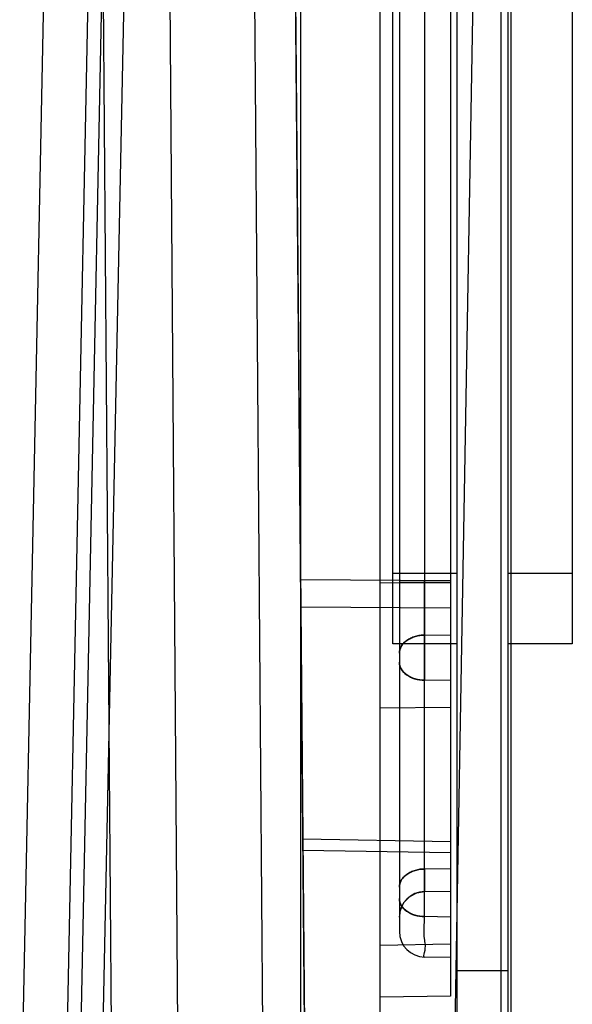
# Model space of a CAD drawing. Header units: millimetres. Extents: x 44 to 341, y 169 to 361.
# Tile 11 of 12: x 308 to 330, y 235 to 273. Entities that reach past the tile are written whole.
import ezdxf

# ---------------------------------------------------------------- set-up
doc = ezdxf.new("R2010")
doc.units = ezdxf.units.MM
doc.header["$LTSCALE"] = 34.457682
doc.layers.get('0').update_dxf_attribs({"linetype": 'CONTINUOUS'})

msp = doc.modelspace()

# ---------------------------------------------------------------- linework, layer by layer
at = {"color": 7, "linetype": 'Continuous'}
for p, q in [((319.369, 233.053), (319.369, 330.553)), ((327.569, 330.553), (327.569, 232.68)), ((312.722, 330.174), (310.771, 233.527)), ((313.588, 330.157), (311.638, 233.549)), ((313.829, 330.157), (314.56, 233.549)), ((327.058, 329.914), (325.376, 233.549)), ((327.183, 329.556), (327.183, 233.301)), ((318.701, 327.557), (319.569, 228.053)), ((325.469, 227.553), (325.469, 327.553)), ((327.469, 230.853), (327.469, 327.553)), ((325.219, 325.953), (325.219, 235.153)), ((323.219, 323.435), (323.219, 238.236)), ((317.242, 318.053), (317.914, 228.053)), ((324.202, 307.808), (324.202, 251.299)), ((309.765, 295.747), (308.399, 228.053)), ((311.497, 295.66), (310.132, 228.053)), ((311.497, 295.66), (312.008, 228.053)), ((322.469, 233.053), (322.469, 284.557)), ((322.969, 248.903), (322.969, 279.403)), ((329.969, 276.434), (329.969, 248.903)), ((325.469, 251.653), (322.969, 251.653)), ((329.969, 251.653), (327.469, 251.653)), ((319.365, 251.417), (325.219, 251.374)), ((325.219, 251.291), (322.469, 251.271)), ((324.202, 251.367), (323.219, 251.367)), ((323.219, 251.299), (324.202, 251.299)), ((324.202, 251.367), (325.219, 251.374)), ((325.219, 251.291), (324.202, 251.299)), ((319.374, 250.356), (325.219, 250.314)), ((324.202, 249.246), (325.219, 249.253)), ((324.202, 238.252), (324.202, 249.246)), ((325.469, 248.903), (322.969, 248.903)), ((329.969, 248.903), (327.469, 248.903)), ((325.219, 247.473), (324.202, 247.481)), ((325.219, 246.413), (322.469, 246.393)), ((319.453, 241.293), (325.219, 241.192)), ((319.457, 240.854), (325.219, 240.753)), ((324.202, 240.114), (325.219, 240.132)), ((324.202, 239.235), (325.219, 239.253)), ((323.219, 238.959), (323.219, 237.671)), ((325.219, 238.234), (324.202, 238.252)), ((325.219, 237.174), (322.469, 237.126)), ((325.219, 236.653), (324.202, 236.671)), ((325.469, 236.153), (327.469, 236.153)), ((325.219, 235.153), (322.469, 235.105))]:
    msp.add_line(p, q, dxfattribs=at)
for points in [[(319.569, 228.053), (319.306, 258.053), (319.045, 288.053), (318.784, 318.053)], [(323.219, 238.236), (323.267, 238.541), (323.406, 238.818), (323.623, 239.038), (323.896, 239.182), (324.202, 239.235)], [(323.267, 238.541), (323.406, 238.818), (323.623, 239.038), (323.896, 239.182)]]:
    msp.add_lwpolyline(points, dxfattribs=at)
for centre, start, end in [((324.219, 238.235), 91, 180), ((324.219, 237.671), 180.0071, 268.9985)]:
    msp.add_arc(centre, 1, start, end, dxfattribs=at)
for points, knots in [([(324.202, 251.367), (324.201, 250.984), (324.2, 250.277), (324.2, 249.57), (324.202, 249.246)], [0, 0, 0, 0, 0.541201, 1, 1, 1, 1]), ([(324.202, 249.246), (324.2, 249.57), (324.2, 250.277), (324.201, 250.984), (324.202, 251.367)], [0, 0, 0, 0, 0.458798, 1, 1, 1, 1]), ([(324.202, 251.299), (324.201, 250.833), (324.2, 249.933), (324.2, 248.66), (324.201, 247.854), (324.202, 247.481)], [0, 0, 0, 0, 0.366024, 0.707104, 1, 1, 1, 1]), ([(324.202, 247.481), (324.201, 247.854), (324.2, 248.66), (324.2, 249.933), (324.201, 250.833), (324.202, 251.299)], [0, 0, 0, 0, 0.292896, 0.633976, 1, 1, 1, 1]), ([(324.202, 249.246), (324.141, 249.245), (324.019, 249.236), (323.837, 249.197), (323.662, 249.132), (323.506, 249.041), (323.397, 248.946), (323.328, 248.862), (323.275, 248.779), (323.231, 248.672), (323.219, 248.582), (323.219, 248.539)], [0, 0, 0, 0, 0.135672, 0.276393, 0.417595, 0.553997, 0.681437, 0.74115, 0.797997, 0.903381, 1, 1, 1, 1]), ([(323.219, 248.539), (323.219, 248.582), (323.231, 248.672), (323.275, 248.779), (323.328, 248.862), (323.397, 248.946), (323.506, 249.041), (323.662, 249.132), (323.837, 249.197), (324.019, 249.236), (324.141, 249.245), (324.202, 249.246)], [0, 0, 0, 0, 0.096619, 0.202003, 0.25885, 0.318563, 0.446003, 0.582405, 0.723607, 0.864328, 1, 1, 1, 1]), ([(324.202, 247.481), (324.076, 247.482), (323.834, 247.517), (323.515, 247.662), (323.282, 247.889), (323.219, 248.092), (323.219, 248.188)], [0, 0, 0, 0, 0.284042, 0.54544, 0.783813, 1, 1, 1, 1]), ([(323.219, 248.188), (323.219, 248.097), (323.276, 247.902), (323.498, 247.673), (323.82, 247.52), (324.071, 247.482), (324.202, 247.481)], [0, 0, 0, 0, 0.206618, 0.435157, 0.703647, 1, 1, 1, 1]), ([(323.219, 239.407), (323.219, 239.45), (323.231, 239.54), (323.275, 239.647), (323.328, 239.73), (323.397, 239.814), (323.506, 239.909), (323.662, 240), (323.837, 240.065), (324.019, 240.104), (324.141, 240.113), (324.202, 240.114)], [0, 0, 0, 0, 0.096619, 0.202003, 0.25885, 0.318563, 0.446003, 0.582405, 0.723607, 0.864328, 1, 1, 1, 1]), ([(324.202, 240.114), (324.141, 240.113), (324.019, 240.104), (323.837, 240.065), (323.662, 240), (323.506, 239.909), (323.397, 239.814), (323.328, 239.73), (323.275, 239.647), (323.231, 239.54), (323.219, 239.45), (323.219, 239.407)], [0, 0, 0, 0, 0.135672, 0.276393, 0.417595, 0.553997, 0.681437, 0.74115, 0.797997, 0.903381, 1, 1, 1, 1]), ([(324.202, 240.114), (324.201, 240.048), (324.201, 239.924), (324.201, 239.773), (324.2, 239.664), (324.2, 239.592), (324.2, 239.526), (324.2, 239.466), (324.2, 239.413), (324.2, 239.367), (324.2, 239.333), (324.2, 239.309), (324.2, 239.294), (324.201, 239.28), (324.201, 239.269), (324.201, 239.259), (324.201, 239.25), (324.201, 239.245), (324.201, 239.241), (324.201, 239.239), (324.201, 239.238), (324.201, 239.236), (324.201, 239.236), (324.201, 239.235), (324.202, 239.235)], [0, 0, 0, 0, 0.224899, 0.424424, 0.514105, 0.596764, 0.672175, 0.740112, 0.800373, 0.852856, 0.89748, 0.916821, 0.934167, 0.94951, 0.962839, 0.974144, 0.983416, 0.990645, 0.993491, 0.995822, 0.997638, 0.998938, 0.999723, 1, 1, 1, 1]), ([(324.202, 239.235), (324.201, 239.235), (324.201, 239.236), (324.201, 239.236), (324.201, 239.238), (324.201, 239.239), (324.201, 239.241), (324.201, 239.245), (324.201, 239.25), (324.201, 239.259), (324.201, 239.269), (324.201, 239.28), (324.2, 239.294), (324.2, 239.309), (324.2, 239.333), (324.2, 239.367), (324.2, 239.413), (324.2, 239.466), (324.2, 239.526), (324.2, 239.592), (324.2, 239.664), (324.201, 239.773), (324.201, 239.924), (324.201, 240.048), (324.202, 240.114)], [0, 0, 0, 0, 0.000277, 0.00106, 0.00236, 0.004175, 0.006506, 0.009351, 0.01658, 0.025852, 0.037157, 0.050486, 0.065828, 0.083175, 0.102516, 0.147142, 0.199625, 0.259888, 0.327826, 0.403237, 0.485897, 0.575579, 0.775102, 1, 1, 1, 1]), ([(323.219, 238.959), (323.219, 238.868), (323.276, 238.674), (323.498, 238.444), (323.82, 238.291), (324.071, 238.254), (324.202, 238.252)], [0, 0, 0, 0, 0.206618, 0.435157, 0.703647, 1, 1, 1, 1]), ([(324.202, 238.252), (324.076, 238.254), (323.834, 238.289), (323.515, 238.434), (323.282, 238.661), (323.219, 238.864), (323.219, 238.959)], [0, 0, 0, 0, 0.284042, 0.54544, 0.783813, 1, 1, 1, 1]), ([(324.202, 236.671), (324.14, 236.669), (324.285, 237.062), (324.146, 237.444), (324.201, 237.966), (324.202, 238.252)], [0, 0, 0, 0, 0.116351, 0.45743, 1, 1, 1, 1])]:
    msp.add_open_spline(points, degree=3, knots=knots, dxfattribs=at)

doc.saveas('drawing.dxf')
